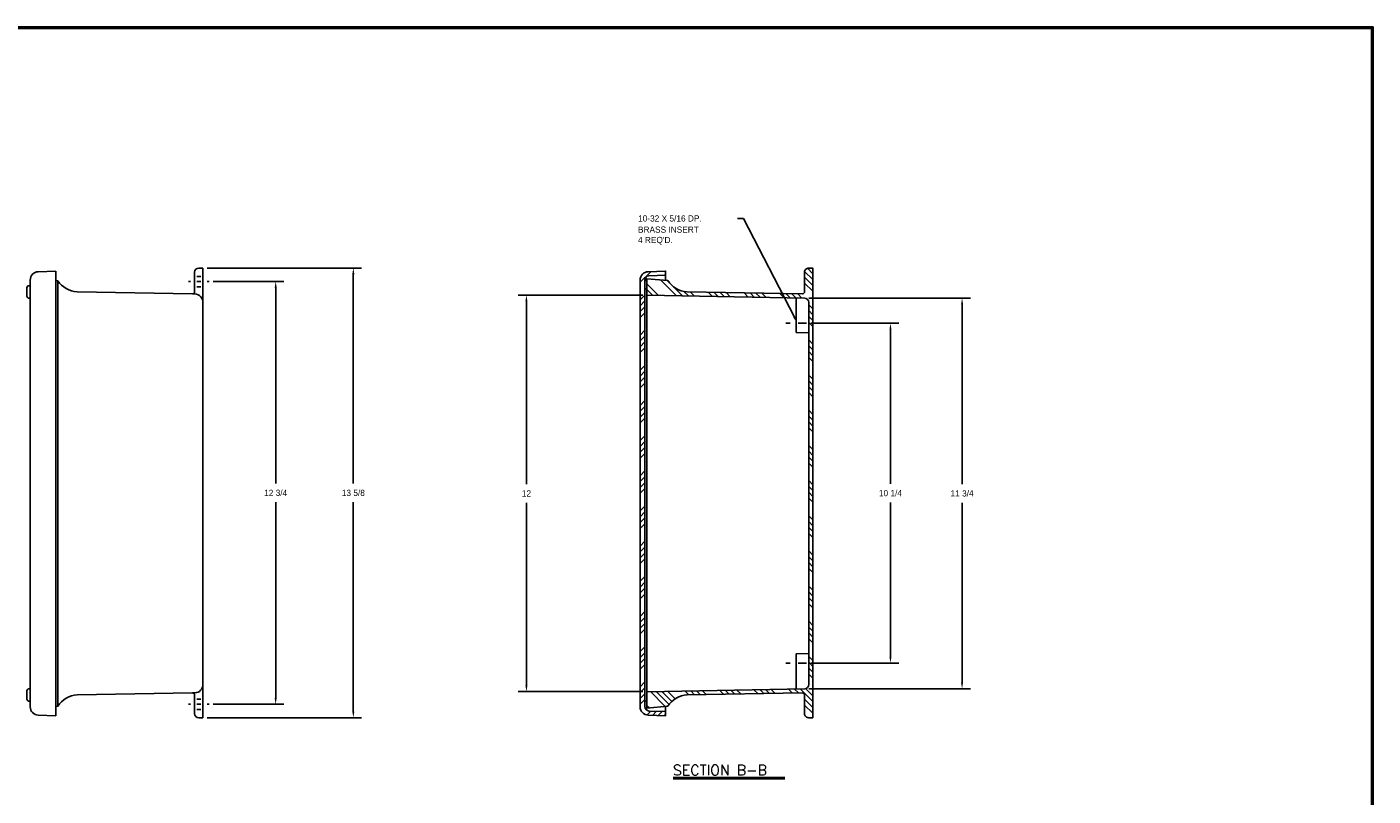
# Model space of a CAD drawing. Extents: x -0.9 to 70.3, y -1.7 to 44.7.
# Tile 4 of 4: x 29.7 to 70.3, y 21.5 to 44.7. Entities that reach past the tile are written whole.
import ezdxf

# ---------------------------------------------------------------- set-up
doc = ezdxf.new("R2010")
doc.units = 0
doc.header["$LTSCALE"] = 1.5
doc.header["$MEASUREMENT"] = 0
doc.layers.get('0').update_dxf_attribs({"linetype": 'CONTINUOUS'})
doc.layers.add('TITLE', color=1, linetype='CONTINUOUS')
doc.styles.add('COMPLEX', font='ROMANC')
doc.dimstyles.get("Standard").update_dxf_attribs({"dimtxt": 0.18, "dimasz": 0.18, "dimexe": 0.18, "dimexo": 0.0625, "dimgap": 0.09, "dimtad": 0, "dimtih": 1, "dimtoh": 1, "dimdec": 4, "dimzin": 0, "dimdsep": 46, "dimtxsty": 'Standard', "dimcen": 0.09, "dimadec": 0, "dimazin": 0, "dimtfac": 1, "dimtdec": 4, "dimtofl": 0, "dimtmove": 0, "dimatfit": 3, "dimfxl": 0, "dimtolj": 1, "dimtzin": 0, "dimarcsym": 0})

# ---------------------------------------------------------------- blocks, each defined once
blk = doc.blocks.new('*D30')
at = {"color": 0, "lineweight": -2}
for p, q in [((53.323, 35.808), (55.975, 35.808)), ((55.725, 35.621), (55.725, 30.964)), ((55.725, 25.746), (55.725, 30.402)), ((53.323, 25.558), (55.975, 25.558))]:
    blk.add_line(p, q, dxfattribs=at)
at = {"color": 0}
for points in [[(55.694, 35.621), (55.756, 35.621), (55.725, 35.808)], [(55.694, 25.746), (55.756, 25.746), (55.725, 25.558)]]:
    blk.add_solid(points, dxfattribs=at)
at = {"color": 0, "insert": (55.725, 30.683), "char_height": 0.187, "attachment_point": 5}
blk.add_mtext('\\A1;10 1/4', dxfattribs=at)
blk = doc.blocks.new('*D29')
at = {"color": 0, "lineweight": -2}
for p, q in [((53.265, 36.566), (58.134, 36.566)), ((57.884, 36.378), (57.884, 30.956)), ((57.884, 24.972), (57.884, 30.394)), ((53.265, 24.785), (58.134, 24.785))]:
    blk.add_line(p, q, dxfattribs=at)
at = {"color": 0}
for points in [[(57.853, 36.378), (57.915, 36.378), (57.884, 36.566)], [(57.853, 24.972), (57.915, 24.972), (57.884, 24.785)]]:
    blk.add_solid(points, dxfattribs=at)
at = {"color": 0, "insert": (57.884, 30.675), "char_height": 0.187, "attachment_point": 5}
blk.add_mtext('\\A1;11 3/4', dxfattribs=at)
blk = doc.blocks.new('*D28')
at = {"color": 0, "lineweight": -2}
for p, q in [((35.312, 37.066), (37.443, 37.066)), ((37.193, 36.878), (37.193, 30.972)), ((37.193, 24.503), (37.193, 30.41)), ((35.312, 24.316), (37.443, 24.316))]:
    blk.add_line(p, q, dxfattribs=at)
at = {"color": 0}
for points in [[(37.162, 36.878), (37.225, 36.878), (37.193, 37.066)], [(37.162, 24.503), (37.225, 24.503), (37.193, 24.316)]]:
    blk.add_solid(points, dxfattribs=at)
at = {"color": 0, "insert": (37.193, 30.691), "char_height": 0.187, "attachment_point": 5}
blk.add_mtext('\\A1;12 3/4', dxfattribs=at)
blk = doc.blocks.new('*D27')
at = {"color": 0, "lineweight": -2}
for p, q in [((35.125, 37.472), (39.784, 37.472)), ((39.534, 37.285), (39.534, 30.972)), ((39.534, 24.097), (39.534, 30.41)), ((35.125, 23.91), (39.784, 23.91))]:
    blk.add_line(p, q, dxfattribs=at)
at = {"color": 0}
for points in [[(39.503, 37.285), (39.565, 37.285), (39.534, 37.472)], [(39.503, 24.097), (39.565, 24.097), (39.534, 23.91)]]:
    blk.add_solid(points, dxfattribs=at)
at = {"color": 0, "insert": (39.534, 30.691), "char_height": 0.187, "attachment_point": 5}
blk.add_mtext('\\A1;13 5/8', dxfattribs=at)
blk = doc.blocks.new('*X11')
at = {"color": 0}
for p, q in [((48.18, 37.043), (48.5, 37.363)), ((48.92, 37.252), (48.948, 37.281)), ((48.18, 36.513), (48.323, 36.656)), ((48.18, 36.336), (48.323, 36.479)), ((48.18, 36.159), (48.323, 36.302)), ((48.18, 35.982), (48.323, 36.125)), ((48.18, 35.452), (48.323, 35.595)), ((48.18, 35.275), (48.323, 35.418)), ((48.18, 35.098), (48.323, 35.242)), ((48.18, 34.922), (48.323, 35.065)), ((48.18, 34.391), (48.323, 34.534)), ((48.18, 34.215), (48.323, 34.358)), ((48.18, 34.038), (48.323, 34.181)), ((48.18, 33.861), (48.323, 34.004)), ((48.18, 33.331), (48.323, 33.474)), ((48.18, 33.154), (48.323, 33.297)), ((48.18, 32.977), (48.323, 33.12)), ((48.18, 32.8), (48.323, 32.943)), ((48.18, 32.27), (48.323, 32.413)), ((48.18, 32.093), (48.323, 32.236)), ((48.18, 31.916), (48.323, 32.06)), ((48.18, 31.74), (48.323, 31.883)), ((48.18, 31.209), (48.323, 31.352)), ((48.18, 31.033), (48.323, 31.176)), ((48.18, 30.856), (48.323, 30.999)), ((48.18, 30.679), (48.323, 30.822)), ((48.18, 30.149), (48.323, 30.292)), ((48.18, 29.972), (48.323, 30.115)), ((48.18, 29.795), (48.323, 29.938)), ((48.18, 29.618), (48.323, 29.761)), ((48.18, 29.088), (48.323, 29.231)), ((48.18, 28.911), (48.323, 29.054)), ((48.18, 28.734), (48.323, 28.878)), ((48.18, 28.558), (48.323, 28.701)), ((48.18, 28.027), (48.323, 28.17)), ((48.18, 27.851), (48.323, 27.994)), ((48.18, 27.674), (48.323, 27.817)), ((48.18, 27.497), (48.323, 27.64)), ((48.18, 26.967), (48.323, 27.11)), ((48.18, 26.79), (48.323, 26.933)), ((48.18, 26.613), (48.323, 26.756)), ((48.18, 26.436), (48.323, 26.579)), ((48.18, 25.906), (48.323, 26.049)), ((48.18, 25.729), (48.323, 25.872)), ((48.18, 25.553), (48.323, 25.696)), ((48.18, 25.376), (48.323, 25.519)), ((48.18, 24.845), (48.323, 24.988)), ((48.18, 24.669), (48.323, 24.812)), ((48.18, 24.492), (48.323, 24.635)), ((48.18, 24.315), (48.323, 24.458)), ((48.386, 23.991), (48.504, 24.109)), ((48.554, 23.982), (48.675, 24.103)), ((48.725, 23.976), (48.846, 24.097)), ((48.896, 23.97), (48.948, 24.022))]:
    blk.add_line(p, q, dxfattribs=at)
blk = doc.blocks.new('*D22')
at = {"color": 0, "lineweight": -2}
for p, q in [((48.26, 36.655), (44.502, 36.655)), ((44.752, 36.468), (44.752, 30.956)), ((44.752, 24.883), (44.752, 30.394)), ((48.26, 24.696), (44.502, 24.696))]:
    blk.add_line(p, q, dxfattribs=at)
at = {"color": 0}
for points in [[(44.721, 36.468), (44.783, 36.468), (44.752, 36.655)], [(44.721, 24.883), (44.783, 24.883), (44.752, 24.696)]]:
    blk.add_solid(points, dxfattribs=at)
at = {"color": 0, "insert": (44.752, 30.675), "char_height": 0.187, "attachment_point": 5}
blk.add_mtext('\\A1;12', dxfattribs=at)
blk = doc.blocks.new('*X15')
at = {"color": 0}
for p, q in [((53.385, 37.124), (53.138, 37.372)), ((53.385, 37.301), (53.221, 37.466)), ((48.735, 36.649), (48.385, 36.998)), ((49.275, 36.638), (48.796, 37.118)), ((49.087, 37.004), (48.987, 37.103)), ((49.455, 36.635), (49.145, 36.946)), ((53.385, 36.947), (53.135, 37.197)), ((53.385, 36.771), (53.135, 37.021)), ((48.554, 36.652), (48.385, 36.821)), ((49.635, 36.632), (49.501, 36.766)), ((49.816, 36.628), (49.692, 36.751)), ((50.356, 36.618), (50.232, 36.742)), ((50.536, 36.615), (50.412, 36.739)), ((50.716, 36.611), (50.592, 36.736)), ((50.896, 36.608), (50.772, 36.732)), ((51.437, 36.598), (51.312, 36.723)), ((51.617, 36.594), (51.492, 36.72)), ((51.797, 36.591), (51.672, 36.717)), ((51.977, 36.588), (51.852, 36.714)), ((52.518, 36.578), (52.391, 36.704)), ((52.698, 36.574), (52.571, 36.701)), ((52.878, 36.571), (52.751, 36.698)), ((53.058, 36.567), (52.931, 36.695)), ((53.385, 36.24), (53.26, 36.365)), ((53.385, 36.064), (53.26, 36.189)), ((53.385, 35.887), (53.26, 36.012)), ((53.385, 35.71), (53.26, 35.835)), ((53.385, 35.18), (53.26, 35.305)), ((53.385, 35.003), (53.26, 35.128)), ((53.385, 34.826), (53.26, 34.951)), ((53.385, 34.649), (53.26, 34.774)), ((53.385, 34.119), (53.26, 34.244)), ((53.385, 33.942), (53.26, 34.067)), ((53.385, 33.765), (53.26, 33.89)), ((53.385, 33.589), (53.26, 33.714)), ((53.385, 33.058), (53.26, 33.183)), ((53.385, 32.882), (53.26, 33.007)), ((53.385, 32.705), (53.26, 32.83)), ((53.385, 32.528), (53.26, 32.653)), ((53.385, 31.998), (53.26, 32.123)), ((53.385, 31.821), (53.26, 31.946)), ((53.385, 31.644), (53.26, 31.769)), ((53.385, 31.467), (53.26, 31.592)), ((53.385, 30.937), (53.26, 31.062)), ((53.385, 30.76), (53.26, 30.885)), ((53.385, 30.583), (53.26, 30.708)), ((53.385, 30.407), (53.26, 30.532)), ((53.385, 29.876), (53.26, 30.001)), ((53.385, 29.7), (53.26, 29.825)), ((53.385, 29.523), (53.26, 29.648)), ((53.385, 29.346), (53.26, 29.471)), ((53.385, 28.816), (53.26, 28.941)), ((53.385, 28.639), (53.26, 28.764)), ((53.385, 28.462), (53.26, 28.587)), ((53.385, 28.285), (53.26, 28.41)), ((53.385, 27.755), (53.26, 27.88)), ((53.385, 27.578), (53.26, 27.703)), ((53.385, 27.401), (53.26, 27.526)), ((53.385, 27.225), (53.26, 27.35)), ((53.385, 26.694), (53.26, 26.819)), ((53.385, 26.518), (53.26, 26.643)), ((53.385, 26.341), (53.26, 26.466)), ((53.385, 26.164), (53.26, 26.289)), ((53.385, 25.634), (53.26, 25.759)), ((53.385, 25.457), (53.26, 25.582)), ((53.385, 25.28), (53.26, 25.405)), ((53.385, 25.103), (53.26, 25.228)), ((51.733, 24.635), (51.611, 24.756)), ((51.906, 24.638), (51.785, 24.759)), ((52.08, 24.641), (51.959, 24.763)), ((52.254, 24.644), (52.132, 24.766)), ((52.775, 24.653), (52.653, 24.776)), ((52.949, 24.656), (52.826, 24.779)), ((53.385, 24.396), (53, 24.782)), ((53.385, 24.573), (53.169, 24.789)), ((48.936, 24.249), (48.488, 24.697)), ((49.051, 24.311), (48.662, 24.701)), ((49.136, 24.403), (48.835, 24.704)), ((49.236, 24.48), (49.009, 24.707)), ((49.648, 24.598), (49.529, 24.717)), ((49.822, 24.601), (49.703, 24.72)), ((49.995, 24.605), (49.876, 24.724)), ((50.169, 24.608), (50.05, 24.727)), ((50.69, 24.617), (50.57, 24.737)), ((50.864, 24.62), (50.744, 24.74)), ((51.038, 24.623), (50.917, 24.743)), ((51.211, 24.626), (51.091, 24.746)), ((53.385, 24.219), (53.135, 24.469)), ((48.451, 24.205), (48.385, 24.27)), ((53.385, 24.043), (53.135, 24.293))]:
    blk.add_line(p, q, dxfattribs=at)

msp = doc.modelspace()

# ---------------------------------------------------------------- linework, layer by layer
for p, q in [((51.2976, 38.9665), (51.1106, 38.9665)), ((52.8284, 35.9865), (51.2976, 38.9665)), ((30.0357, 37.3601), (30.5624, 37.3785)), ((30.5624, 37.3785), (30.5624, 23.9685)), ((34.75, 37.3471), (34.75, 36.7546)), ((35, 37.4721), (34.875, 37.4721)), ((35, 37.4721), (35, 23.9096)), ((29.7944, 36.939), (29.7544, 36.939)), ((29.7944, 24.2368), (29.7944, 37.1103)), ((29.7944, 36.564), (29.7944, 36.939)), ((30.5621, 37.0952), (30.6267, 37.0904)), ((30.6267, 37.0904), (30.6267, 24.2562)), ((34.625, 37.0659), (34.5625, 37.0659)), ((34.9375, 37.2219), (34.8125, 37.2219)), ((34.9375, 37.0659), (34.8125, 37.0659)), ((35.1875, 37.0659), (35.125, 37.0659)), ((48.385, 36.8883), (48.385, 37.1057)), ((48.9479, 37.2534), (48.9479, 37.0962)), ((29.6944, 36.624), (29.6944, 36.879)), ((29.7944, 36.564), (29.7544, 36.564)), ((31.2054, 36.7532), (34.6864, 36.6921)), ((34.7593, 36.6908), (34.6864, 36.6921)), ((34.9375, 36.9099), (34.8125, 36.9099)), ((48.3855, 36.6441), (48.3855, 24.7066)), ((52.8855, 36.5701), (52.8855, 35.5302)), ((52.698, 35.8081), (52.5727, 35.8081)), ((52.948, 35.8081), (53.198, 35.8081)), ((52.8855, 35.5302), (53.255, 35.5165)), ((52.8855, 25.836), (53.255, 25.8497)), ((52.8855, 24.7805), (52.8855, 25.836)), ((52.573, 25.5581), (52.698, 25.5581)), ((52.948, 25.5581), (53.198, 25.5581)), ((29.7944, 24.783), (29.7544, 24.783)), ((29.7944, 24.408), (29.7944, 24.783)), ((29.6944, 24.468), (29.6944, 24.723)), ((29.7944, 24.408), (29.7544, 24.408)), ((31.2054, 24.5974), (34.6864, 24.6585)), ((34.7593, 24.6598), (34.6864, 24.6585)), ((34.75, 24.596), (34.75, 24.0346)), ((34.9375, 24.4719), (34.8125, 24.4719)), ((48.3229, 24.2508), (48.3229, 24.3782)), ((48.3849, 24.1943), (48.3849, 24.3559)), ((30.5624, 23.9685), (30.0357, 23.9869)), ((30.5624, 24.2514), (30.6323, 24.2566)), ((34.625, 24.3159), (34.5625, 24.3159)), ((34.9375, 24.3159), (34.8125, 24.3159)), ((34.9375, 24.1599), (34.8125, 24.1599)), ((35.1875, 24.3159), (35.125, 24.3159)), ((48.9479, 24.0936), (48.9479, 24.2514)), ((35, 23.9096), (34.875, 23.9096)), ((49.1757, 22.1038), (52.5444, 22.1038)), ((49.1757, 22.0638), (52.5444, 22.0638))]:
    msp.add_line(p, q)
msp.add_lwpolyline([(48.4479, 24.111), (48.9479, 24.0936), (48.9479, 23.9685), (48.4212, 23.9869, -0.4040262), (48.1799, 24.2368), (48.1799, 37.1103, -0.4040262), (48.4212, 37.3601), (48.9479, 37.3785), (48.9479, 37.2534), (48.4437, 37.2358, 0.4040262), (48.323, 37.1109), (48.3229, 24.247, 0.3964044)], format="xyb", close=True)
msp.add_lwpolyline([(49.5909, 24.5974), (53.0719, 24.6585, -0.4193619), (53.1355, 24.596), (53.1355, 24.0346, 0.4142136), (53.2605, 23.9096), (53.3855, 23.9096), (53.3855, 37.4721), (53.2605, 37.4721, 0.4142136), (53.1355, 37.3471), (53.1355, 36.7546, -0.4193619), (53.0719, 36.6921), (49.5909, 36.7532, -0.2336913), (49.0122, 37.1014), (48.3855, 37.1481), (48.3855, 36.6551), (53.1401, 36.5659, -0.4033545), (53.2605, 36.441), (53.2605, 24.9096, -0.4033545), (53.1401, 24.7847), (48.3855, 24.6956), (48.3855, 24.1985), (49.0122, 24.2562, -0.2386531), (49.5969, 24.5981)], format="xyb")
for centre, radius, start, end in [((30.0444, 37.1103), 0.25, 92, 180), ((34.875, 37.3471), 0.125, 90, 180), ((29.7544, 36.879), 0.06, 90, 180), ((31.2539, 37.5016), 0.75, 213.25085, 266.28957), ((48.3731, 37.0777), 0.0399, 72.15492, 186.79318), ((29.7544, 36.624), 0.06, 180, 270), ((34.6875, 36.7546), 0.0625, 268.99473, 0), ((34.75, 36.441), 0.25, 360, 87.86763), ((48.3448, 36.8821), 0.041, 237.70606, 8.7633), ((29.7544, 24.723), 0.06, 90, 180), ((34.75, 24.9096), 0.25, 272.13237, 360), ((29.7544, 24.468), 0.06, 180, 270), ((31.2569, 23.8495), 0.75, 93.47395, 147.16493), ((34.6875, 24.596), 0.0625, 0, 91.00527), ((48.3502, 24.3678), 0.0379, 336.95353, 136.62574), ((30.0444, 24.2368), 0.25, 180, 268), ((34.875, 24.0346), 0.125, 180, 270), ((48.3692, 24.2184), 0.0288, 182.73802, 303.43138)]:
    msp.add_arc(centre, radius, start, end)
msp.add_solid([(52.8561, 36.0007), (52.8007, 35.9722), (52.9139, 35.8202)])
at = {"layer": 'TITLE'}
for points in [[(70.2739, 44.7451), (-0.8501, 44.7451), (-0.8501, -1.6522), (70.2739, -1.6522)], [(70.2517, 44.7229), (-0.8279, 44.7229), (-0.8279, -1.63), (70.2517, -1.63)], [(70.2295, 44.7007), (-0.8056, 44.7007), (-0.8056, -1.6077), (70.2295, -1.6077)]]:
    msp.add_lwpolyline(points, close=True, dxfattribs=at)

# ---------------------------------------------------------------- block references
for name in ['*X11', '*X15']:
    msp.add_blockref(name, (0, 0))

# ---------------------------------------------------------------- texts
for s, p in [('10-32 X 5/16 DP.', (48.1186, 38.8752)), ('BRASS INSERT', (48.1146, 38.5379)), ("4 REQ'D.", (48.1146, 38.2262))]:
    msp.add_text(s, height=0.187).set_placement(p)
at = {"style": 'COMPLEX'}
msp.add_text('SECTION B-B', height=0.312, dxfattribs=at).set_placement((49.169, 22.1747))

# ---------------------------------------------------------------- dimensions: what is measured, and where the dimension line sits
for base, p1, p2, picture, middle in [((39.5338633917, 23.9096355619), (34.9999945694, 37.4721355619), (34.9999945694, 23.9096355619), '*D27', (39.5338633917, 30.6908855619)), ((37.1934, 24.3159), (35.1875, 37.0659), (35.1875, 24.3159), '*D28', (37.1934, 30.6909)), ((44.7520802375, 36.6550696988), (48.3854725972, 24.6955696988), (48.3854725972, 36.6550696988), '*D22', (44.7520802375, 30.6753196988))]:
    dim = msp.add_linear_dim(base=base, p1=p1, p2=p2, angle=90, dimstyle='Standard', override={"dimtxt": 0.187, "dimasz": 0.1875, "dimexe": 0.25, "dimexo": 0.125, "dimgap": 0.1875, "dimdec": 3, "dimlunit": 5, "dimcen": 0.09375, "dimatfit": 0, "dimfrac": 2})
    dim.commit()
    dim.dimension.update_dxf_attribs({"geometry": picture, "text_midpoint": middle})
for base, p1, p2, picture, middle in [((57.884, 36.5659), (53.1401, 24.7847), (53.1401, 36.5659), '*D29', (57.884, 30.6753)), ((55.7248, 25.5581), (53.198, 35.8081), (53.198, 25.5581), '*D30', (55.7248, 30.6831))]:
    dim = msp.add_linear_dim(base=base, p1=p1, p2=p2, angle=90, dimstyle='Standard', override={"dimtxt": 0.187, "dimasz": 0.1875, "dimexe": 0.25, "dimexo": 0.125, "dimgap": 0.1875, "dimdec": 3, "dimlunit": 5, "dimcen": 0.09375, "dimatfit": 0, "dimfrac": 2})
    dim.commit()
    dim.dimension.update_dxf_attribs({"geometry": picture, "text_midpoint": middle, "dimtype": 160})

doc.saveas('drawing.dxf')
